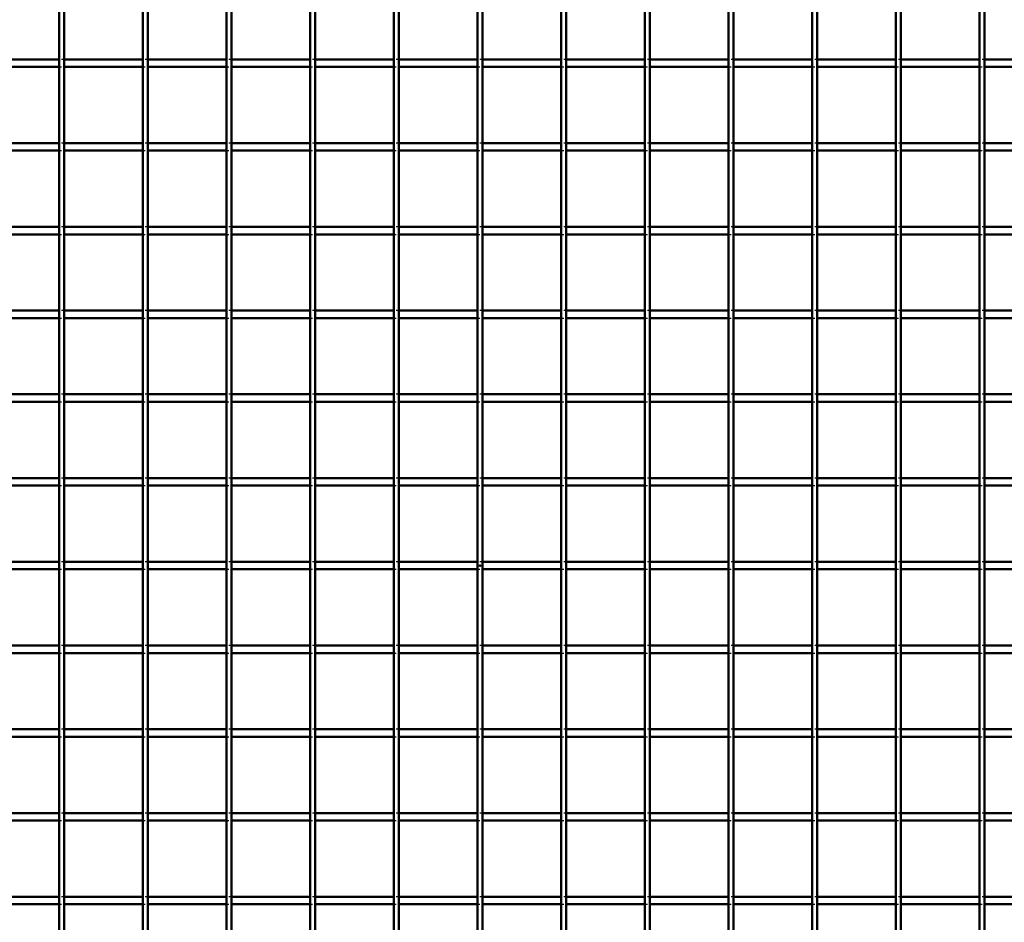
# Model space of a CAD drawing. Header units: millimetres. Extents: x -1015 to 654, y -500 to 954.
# Tile 6 of 10: x -183 to 209, y -142 to 217. Entities that reach past the tile are written whole.
import ezdxf

# ---------------------------------------------------------------- set-up
doc = ezdxf.new("R2010")
doc.units = ezdxf.units.MM
doc.linetypes.add('Dashed', pattern=[2, 1, -1])
for name, color, linetype, lineweight in [('2d ConnectionPoints', 7, 'Continuous', 50), ('AM_0', 7, 'Continuous', 50), ('AM_9', 6, 'Dashed', 25)]:
    doc.layers.add(name, color=color, linetype=linetype, lineweight=lineweight)

# ---------------------------------------------------------------- blocks, each defined once
blk = doc.blocks.new('15_espdlbpycc7oukjwnxghhr8gf________0_in_LPPX333033311120010003500_4')
at = {"layer": 'AM_0'}
for p, q in [((-167.65, -497), (-167.65, 497)), ((-165.65, -497), (-165.65, 497))]:
    blk.add_line(p, q, dxfattribs=at)
blk = doc.blocks.new('16_f2dde0x2xgitvk3lhrzts2yvk________0_in_LPPX333033311120010003500_4')
at = {"layer": 'AM_0'}
for p, q in [((-134.32, -497), (-134.32, 497)), ((-132.32, -497), (-132.32, 497))]:
    blk.add_line(p, q, dxfattribs=at)
blk = doc.blocks.new('17_lbxw1f8vef6wwe24bpt273kfd________0_in_LPPX333033311120010003500_4')
at = {"layer": 'AM_0'}
for p, q in [((-100.99, -497), (-100.99, 497)), ((-98.99, -497), (-98.99, 497))]:
    blk.add_line(p, q, dxfattribs=at)
blk = doc.blocks.new('18_3g77r2bu2r3io54w67xffebab________0_in_LPPX333033311120010003500_4')
at = {"layer": 'AM_0'}
for p, q in [((-67.66, -497), (-67.66, 497)), ((-65.66, -497), (-65.66, 497))]:
    blk.add_line(p, q, dxfattribs=at)
blk = doc.blocks.new('19_92l6u90fvct6qnyeaqaoay8ka________0_in_LPPX333033311120010003500_4')
at = {"layer": 'AM_0'}
for p, q in [((-34.33, -497), (-34.33, 497)), ((-32.33, -497), (-32.33, 497))]:
    blk.add_line(p, q, dxfattribs=at)
blk = doc.blocks.new('20_1v83jjw0awzqmfxf2xnemy29h________0_in_LPPX333033311120010003500_4')
at = {"layer": 'AM_0'}
for p, q in [((-1, -497), (-1, 497)), ((1, -497), (1, 497))]:
    blk.add_line(p, q, dxfattribs=at)
blk = doc.blocks.new('21_6wcvn4qbd659ydqneofd6v3yl________0_in_LPPX333033311120010003500_4')
at = {"layer": 'AM_0'}
for p, q in [((32.33, -497), (32.33, 497)), ((34.33, -497), (34.33, 497))]:
    blk.add_line(p, q, dxfattribs=at)
blk = doc.blocks.new('22_o9arp6j68y3vklfoaosjhl2xc________0_in_LPPX333033311120010003500_4')
at = {"layer": 'AM_0'}
for p, q in [((65.66, -497), (65.66, 497)), ((67.66, -497), (67.66, 497))]:
    blk.add_line(p, q, dxfattribs=at)
blk = doc.blocks.new('23_91m518uq5athbty2gke8vyjsb________0_in_LPPX333033311120010003500_4')
at = {"layer": 'AM_0'}
for p, q in [((98.99, -497), (98.99, 497)), ((100.99, -497), (100.99, 497))]:
    blk.add_line(p, q, dxfattribs=at)
blk = doc.blocks.new('24_ni45rmyi37o829rxiguqn8lba________0_in_LPPX333033311120010003500_4')
at = {"layer": 'AM_0'}
for p, q in [((132.32, -497), (132.32, 497)), ((134.32, -497), (134.32, 497))]:
    blk.add_line(p, q, dxfattribs=at)
blk = doc.blocks.new('25_hdjht61yrmjeudnk1ix8ml9af________0_in_LPPX333033311120010003500_4')
at = {"layer": 'AM_0'}
for p, q in [((165.65, -497), (165.65, 497)), ((167.65, -497), (167.65, 497))]:
    blk.add_line(p, q, dxfattribs=at)
blk = doc.blocks.new('26_zcg13maxlkpdp4yy6mkt5ix8j________0_in_LPPX333033311120010003500_4')
at = {"layer": 'AM_0'}
for p, q in [((198.98, -497), (198.98, 497)), ((200.98, -497), (200.98, 497))]:
    blk.add_line(p, q, dxfattribs=at)
blk = doc.blocks.new('49_onpwwfewe7xu489nwf1j55qyj________0_in_LPPX333033311120010003500_4')
at = {"layer": 'AM_0'}
for p, q in [((-167.65, -131.82), (-198.98, -131.82)), ((-167.65, -131.82), (-167.65, -134.82)), ((-165.65, -134.82), (-165.65, -131.82)), ((-134.32, -131.82), (-165.65, -131.82)), ((-134.32, -131.82), (-134.32, -134.82)), ((-132.32, -134.82), (-132.32, -131.82)), ((-100.99, -131.82), (-132.32, -131.82)), ((-100.99, -131.82), (-100.99, -134.82)), ((-98.99, -134.82), (-98.99, -131.82)), ((-67.66, -131.82), (-98.99, -131.82)), ((-67.66, -131.82), (-67.66, -134.82)), ((-65.66, -134.82), (-65.66, -131.82)), ((-34.33, -131.82), (-65.66, -131.82)), ((-34.33, -131.82), (-34.33, -134.82)), ((-32.33, -134.82), (-32.33, -131.82)), ((-1, -131.82), (-32.33, -131.82)), ((-1, -131.82), (-1, -134.82)), ((1, -134.82), (1, -131.82)), ((32.33, -131.82), (1, -131.82)), ((32.33, -131.82), (32.33, -134.82)), ((34.33, -134.82), (34.33, -131.82)), ((65.66, -131.82), (34.33, -131.82)), ((65.66, -131.82), (65.66, -134.82)), ((67.66, -134.82), (67.66, -131.82)), ((98.99, -131.82), (67.66, -131.82)), ((98.99, -131.82), (98.99, -134.82)), ((100.99, -134.82), (100.99, -131.82)), ((132.32, -131.82), (100.99, -131.82)), ((132.32, -131.82), (132.32, -134.82)), ((134.32, -134.82), (134.32, -131.82)), ((165.65, -131.82), (134.32, -131.82)), ((165.65, -131.82), (165.65, -134.82)), ((167.65, -134.82), (167.65, -131.82)), ((198.98, -131.82), (167.65, -131.82)), ((198.98, -131.82), (198.98, -134.82)), ((200.98, -134.82), (200.98, -131.82)), ((232.31, -131.82), (200.98, -131.82)), ((-167.65, -134.82), (-198.98, -134.82)), ((-134.32, -134.82), (-165.65, -134.82)), ((-100.99, -134.82), (-132.32, -134.82)), ((-67.66, -134.82), (-98.99, -134.82)), ((-34.33, -134.82), (-65.66, -134.82)), ((-1, -134.82), (-32.33, -134.82)), ((32.33, -134.82), (1, -134.82)), ((65.66, -134.82), (34.33, -134.82)), ((98.99, -134.82), (67.66, -134.82)), ((132.32, -134.82), (100.99, -134.82)), ((165.65, -134.82), (134.32, -134.82)), ((198.98, -134.82), (167.65, -134.82)), ((232.31, -134.82), (200.98, -134.82))]:
    blk.add_line(p, q, dxfattribs=at)
at = {"layer": 'AM_9'}
for p, q in [((-165.65, -131.82), (-167.65, -131.82)), ((-132.32, -131.82), (-134.32, -131.82)), ((-98.99, -131.82), (-100.99, -131.82)), ((-65.66, -131.82), (-67.66, -131.82)), ((-32.33, -131.82), (-34.33, -131.82)), ((1, -131.82), (-1, -131.82)), ((34.33, -131.82), (32.33, -131.82)), ((67.66, -131.82), (65.66, -131.82)), ((100.99, -131.82), (98.99, -131.82)), ((134.32, -131.82), (132.32, -131.82)), ((167.65, -131.82), (165.65, -131.82)), ((200.98, -131.82), (198.98, -131.82)), ((-167.65, -134.82), (-165.65, -134.82)), ((-134.32, -134.82), (-132.32, -134.82)), ((-100.99, -134.82), (-98.99, -134.82)), ((-67.66, -134.82), (-65.66, -134.82)), ((-34.33, -134.82), (-32.33, -134.82)), ((-1, -134.82), (1, -134.82)), ((32.33, -134.82), (34.33, -134.82)), ((65.66, -134.82), (67.66, -134.82)), ((98.99, -134.82), (100.99, -134.82)), ((132.32, -134.82), (134.32, -134.82)), ((165.65, -134.82), (167.65, -134.82)), ((198.98, -134.82), (200.98, -134.82))]:
    blk.add_line(p, q, dxfattribs=at)
blk = doc.blocks.new('50_lfbz6epdjnvuagtv3wv31ae6n________0_in_LPPX333033311120010003500_4')
at = {"layer": 'AM_0'}
for p, q in [((-167.65, -98.49), (-198.98, -98.49)), ((-167.65, -101.49), (-198.98, -101.49)), ((-167.65, -98.49), (-167.65, -101.49)), ((-165.65, -101.49), (-165.65, -98.49)), ((-134.32, -98.49), (-165.65, -98.49)), ((-134.32, -101.49), (-165.65, -101.49)), ((-134.32, -98.49), (-134.32, -101.49)), ((-132.32, -101.49), (-132.32, -98.49)), ((-100.99, -98.49), (-132.32, -98.49)), ((-100.99, -101.49), (-132.32, -101.49)), ((-100.99, -98.49), (-100.99, -101.49)), ((-98.99, -101.49), (-98.99, -98.49)), ((-67.66, -98.49), (-98.99, -98.49)), ((-67.66, -101.49), (-98.99, -101.49)), ((-67.66, -98.49), (-67.66, -101.49)), ((-65.66, -101.49), (-65.66, -98.49)), ((-34.33, -98.49), (-65.66, -98.49)), ((-34.33, -101.49), (-65.66, -101.49)), ((-34.33, -98.49), (-34.33, -101.49)), ((-32.33, -101.49), (-32.33, -98.49)), ((-1, -98.49), (-32.33, -98.49)), ((-1, -101.49), (-32.33, -101.49)), ((-1, -98.49), (-1, -101.49)), ((1, -101.49), (1, -98.49)), ((32.33, -98.49), (1, -98.49)), ((32.33, -101.49), (1, -101.49)), ((32.33, -98.49), (32.33, -101.49)), ((34.33, -101.49), (34.33, -98.49)), ((65.66, -98.49), (34.33, -98.49)), ((65.66, -101.49), (34.33, -101.49)), ((65.66, -98.49), (65.66, -101.49)), ((67.66, -101.49), (67.66, -98.49)), ((98.99, -98.49), (67.66, -98.49)), ((98.99, -101.49), (67.66, -101.49)), ((98.99, -98.49), (98.99, -101.49)), ((100.99, -101.49), (100.99, -98.49)), ((132.32, -98.49), (100.99, -98.49)), ((132.32, -101.49), (100.99, -101.49)), ((132.32, -98.49), (132.32, -101.49)), ((134.32, -101.49), (134.32, -98.49)), ((165.65, -98.49), (134.32, -98.49)), ((165.65, -101.49), (134.32, -101.49)), ((165.65, -98.49), (165.65, -101.49)), ((167.65, -101.49), (167.65, -98.49)), ((198.98, -98.49), (167.65, -98.49)), ((198.98, -101.49), (167.65, -101.49)), ((198.98, -98.49), (198.98, -101.49)), ((200.98, -101.49), (200.98, -98.49)), ((232.31, -98.49), (200.98, -98.49)), ((232.31, -101.49), (200.98, -101.49))]:
    blk.add_line(p, q, dxfattribs=at)
at = {"layer": 'AM_9'}
for p, q in [((-165.65, -98.49), (-167.65, -98.49)), ((-167.65, -101.49), (-165.65, -101.49)), ((-132.32, -98.49), (-134.32, -98.49)), ((-134.32, -101.49), (-132.32, -101.49)), ((-98.99, -98.49), (-100.99, -98.49)), ((-100.99, -101.49), (-98.99, -101.49)), ((-65.66, -98.49), (-67.66, -98.49)), ((-67.66, -101.49), (-65.66, -101.49)), ((-32.33, -98.49), (-34.33, -98.49)), ((-34.33, -101.49), (-32.33, -101.49)), ((1, -98.49), (-1, -98.49)), ((-1, -101.49), (1, -101.49)), ((34.33, -98.49), (32.33, -98.49)), ((32.33, -101.49), (34.33, -101.49)), ((67.66, -98.49), (65.66, -98.49)), ((65.66, -101.49), (67.66, -101.49)), ((100.99, -98.49), (98.99, -98.49)), ((98.99, -101.49), (100.99, -101.49)), ((134.32, -98.49), (132.32, -98.49)), ((132.32, -101.49), (134.32, -101.49)), ((167.65, -98.49), (165.65, -98.49)), ((165.65, -101.49), (167.65, -101.49)), ((200.98, -98.49), (198.98, -98.49)), ((198.98, -101.49), (200.98, -101.49))]:
    blk.add_line(p, q, dxfattribs=at)
blk = doc.blocks.new('51_aisvkbchylnh2iftl8m6knaur________0_in_LPPX333033311120010003500_4')
at = {"layer": 'AM_0'}
for p, q in [((-167.65, -65.16), (-198.98, -65.16)), ((-167.65, -65.16), (-167.65, -68.16)), ((-165.65, -68.16), (-165.65, -65.16)), ((-134.32, -65.16), (-165.65, -65.16)), ((-134.32, -65.16), (-134.32, -68.16)), ((-132.32, -68.16), (-132.32, -65.16)), ((-100.99, -65.16), (-132.32, -65.16)), ((-100.99, -65.16), (-100.99, -68.16)), ((-98.99, -68.16), (-98.99, -65.16)), ((-67.66, -65.16), (-98.99, -65.16)), ((-67.66, -65.16), (-67.66, -68.16)), ((-65.66, -68.16), (-65.66, -65.16)), ((-34.33, -65.16), (-65.66, -65.16)), ((-34.33, -65.16), (-34.33, -68.16)), ((-32.33, -68.16), (-32.33, -65.16)), ((-1, -65.16), (-32.33, -65.16)), ((-1, -65.16), (-1, -68.16)), ((1, -68.16), (1, -65.16)), ((32.33, -65.16), (1, -65.16)), ((32.33, -65.16), (32.33, -68.16)), ((34.33, -68.16), (34.33, -65.16)), ((65.66, -65.16), (34.33, -65.16)), ((65.66, -65.16), (65.66, -68.16)), ((67.66, -68.16), (67.66, -65.16)), ((98.99, -65.16), (67.66, -65.16)), ((98.99, -65.16), (98.99, -68.16)), ((100.99, -68.16), (100.99, -65.16)), ((132.32, -65.16), (100.99, -65.16)), ((132.32, -65.16), (132.32, -68.16)), ((134.32, -68.16), (134.32, -65.16)), ((165.65, -65.16), (134.32, -65.16)), ((165.65, -65.16), (165.65, -68.16)), ((167.65, -68.16), (167.65, -65.16)), ((198.98, -65.16), (167.65, -65.16)), ((198.98, -65.16), (198.98, -68.16)), ((200.98, -68.16), (200.98, -65.16)), ((232.31, -65.16), (200.98, -65.16)), ((-167.65, -68.16), (-198.98, -68.16)), ((-134.32, -68.16), (-165.65, -68.16)), ((-100.99, -68.16), (-132.32, -68.16)), ((-67.66, -68.16), (-98.99, -68.16)), ((-34.33, -68.16), (-65.66, -68.16)), ((-1, -68.16), (-32.33, -68.16)), ((32.33, -68.16), (1, -68.16)), ((65.66, -68.16), (34.33, -68.16)), ((98.99, -68.16), (67.66, -68.16)), ((132.32, -68.16), (100.99, -68.16)), ((165.65, -68.16), (134.32, -68.16)), ((198.98, -68.16), (167.65, -68.16)), ((232.31, -68.16), (200.98, -68.16))]:
    blk.add_line(p, q, dxfattribs=at)
at = {"layer": 'AM_9'}
for p, q in [((-165.65, -65.16), (-167.65, -65.16)), ((-132.32, -65.16), (-134.32, -65.16)), ((-98.99, -65.16), (-100.99, -65.16)), ((-65.66, -65.16), (-67.66, -65.16)), ((-32.33, -65.16), (-34.33, -65.16)), ((1, -65.16), (-1, -65.16)), ((34.33, -65.16), (32.33, -65.16)), ((67.66, -65.16), (65.66, -65.16)), ((100.99, -65.16), (98.99, -65.16)), ((134.32, -65.16), (132.32, -65.16)), ((167.65, -65.16), (165.65, -65.16)), ((200.98, -65.16), (198.98, -65.16)), ((-167.65, -68.16), (-165.65, -68.16)), ((-134.32, -68.16), (-132.32, -68.16)), ((-100.99, -68.16), (-98.99, -68.16)), ((-67.66, -68.16), (-65.66, -68.16)), ((-34.33, -68.16), (-32.33, -68.16)), ((-1, -68.16), (1, -68.16)), ((32.33, -68.16), (34.33, -68.16)), ((65.66, -68.16), (67.66, -68.16)), ((98.99, -68.16), (100.99, -68.16)), ((132.32, -68.16), (134.32, -68.16)), ((165.65, -68.16), (167.65, -68.16)), ((198.98, -68.16), (200.98, -68.16))]:
    blk.add_line(p, q, dxfattribs=at)
blk = doc.blocks.new('52_hz1fpnbmw0owd8o5gvx978qsi________0_in_LPPX333033311120010003500_4')
at = {"layer": 'AM_0'}
for p, q in [((-167.65, -31.83), (-198.98, -31.83)), ((-167.65, -34.83), (-198.98, -34.83)), ((-167.65, -31.83), (-167.65, -34.83)), ((-165.65, -34.83), (-165.65, -31.83)), ((-134.32, -31.83), (-165.65, -31.83)), ((-134.32, -34.83), (-165.65, -34.83)), ((-134.32, -31.83), (-134.32, -34.83)), ((-132.32, -34.83), (-132.32, -31.83)), ((-100.99, -31.83), (-132.32, -31.83)), ((-100.99, -34.83), (-132.32, -34.83)), ((-100.99, -31.83), (-100.99, -34.83)), ((-98.99, -34.83), (-98.99, -31.83)), ((-67.66, -31.83), (-98.99, -31.83)), ((-67.66, -34.83), (-98.99, -34.83)), ((-67.66, -31.83), (-67.66, -34.83)), ((-65.66, -34.83), (-65.66, -31.83)), ((-34.33, -31.83), (-65.66, -31.83)), ((-34.33, -34.83), (-65.66, -34.83)), ((-34.33, -31.83), (-34.33, -34.83)), ((-32.33, -34.83), (-32.33, -31.83)), ((-1, -31.83), (-32.33, -31.83)), ((-1, -34.83), (-32.33, -34.83)), ((-1, -31.83), (-1, -34.83)), ((1, -34.83), (1, -31.83)), ((32.33, -31.83), (1, -31.83)), ((32.33, -34.83), (1, -34.83)), ((32.33, -31.83), (32.33, -34.83)), ((34.33, -34.83), (34.33, -31.83)), ((65.66, -31.83), (34.33, -31.83)), ((65.66, -34.83), (34.33, -34.83)), ((65.66, -31.83), (65.66, -34.83)), ((67.66, -34.83), (67.66, -31.83)), ((98.99, -31.83), (67.66, -31.83)), ((98.99, -34.83), (67.66, -34.83)), ((98.99, -31.83), (98.99, -34.83)), ((100.99, -34.83), (100.99, -31.83)), ((132.32, -31.83), (100.99, -31.83)), ((132.32, -34.83), (100.99, -34.83)), ((132.32, -31.83), (132.32, -34.83)), ((134.32, -34.83), (134.32, -31.83)), ((165.65, -31.83), (134.32, -31.83)), ((165.65, -34.83), (134.32, -34.83)), ((165.65, -31.83), (165.65, -34.83)), ((167.65, -34.83), (167.65, -31.83)), ((198.98, -31.83), (167.65, -31.83)), ((198.98, -34.83), (167.65, -34.83)), ((198.98, -31.83), (198.98, -34.83)), ((200.98, -34.83), (200.98, -31.83)), ((232.31, -31.83), (200.98, -31.83)), ((232.31, -34.83), (200.98, -34.83))]:
    blk.add_line(p, q, dxfattribs=at)
at = {"layer": 'AM_9'}
for p, q in [((-165.65, -31.83), (-167.65, -31.83)), ((-167.65, -34.83), (-165.65, -34.83)), ((-132.32, -31.83), (-134.32, -31.83)), ((-134.32, -34.83), (-132.32, -34.83)), ((-98.99, -31.83), (-100.99, -31.83)), ((-100.99, -34.83), (-98.99, -34.83)), ((-65.66, -31.83), (-67.66, -31.83)), ((-67.66, -34.83), (-65.66, -34.83)), ((-32.33, -31.83), (-34.33, -31.83)), ((-34.33, -34.83), (-32.33, -34.83)), ((1, -31.83), (-1, -31.83)), ((-1, -34.83), (1, -34.83)), ((34.33, -31.83), (32.33, -31.83)), ((32.33, -34.83), (34.33, -34.83)), ((67.66, -31.83), (65.66, -31.83)), ((65.66, -34.83), (67.66, -34.83)), ((100.99, -31.83), (98.99, -31.83)), ((98.99, -34.83), (100.99, -34.83)), ((134.32, -31.83), (132.32, -31.83)), ((132.32, -34.83), (134.32, -34.83)), ((167.65, -31.83), (165.65, -31.83)), ((165.65, -34.83), (167.65, -34.83)), ((200.98, -31.83), (198.98, -31.83)), ((198.98, -34.83), (200.98, -34.83))]:
    blk.add_line(p, q, dxfattribs=at)
blk = doc.blocks.new('53_eiu7e2z7aiu4fe1ra4e1xwfse________0_in_LPPX333033311120010003500_4')
at = {"layer": 'AM_0'}
for p, q in [((-167.65, 1.5), (-198.98, 1.5)), ((-167.65, 1.5), (-167.65, -1.5)), ((-165.65, -1.5), (-165.65, 1.5)), ((-134.32, 1.5), (-165.65, 1.5)), ((-134.32, 1.5), (-134.32, -1.5)), ((-132.32, -1.5), (-132.32, 1.5)), ((-100.99, 1.5), (-132.32, 1.5)), ((-100.99, 1.5), (-100.99, -1.5)), ((-98.99, -1.5), (-98.99, 1.5)), ((-67.66, 1.5), (-98.99, 1.5)), ((-67.66, 1.5), (-67.66, -1.5)), ((-65.66, -1.5), (-65.66, 1.5)), ((-34.33, 1.5), (-65.66, 1.5)), ((-34.33, 1.5), (-34.33, -1.5)), ((-32.33, -1.5), (-32.33, 1.5)), ((-1, 1.5), (-32.33, 1.5)), ((-1, 1.5), (-1, -1.5)), ((1, -1.5), (1, 1.5)), ((32.33, 1.5), (1, 1.5)), ((32.33, 1.5), (32.33, -1.5)), ((34.33, -1.5), (34.33, 1.5)), ((65.66, 1.5), (34.33, 1.5)), ((65.66, 1.5), (65.66, -1.5)), ((67.66, -1.5), (67.66, 1.5)), ((98.99, 1.5), (67.66, 1.5)), ((98.99, 1.5), (98.99, -1.5)), ((100.99, -1.5), (100.99, 1.5)), ((132.32, 1.5), (100.99, 1.5)), ((132.32, 1.5), (132.32, -1.5)), ((134.32, -1.5), (134.32, 1.5)), ((165.65, 1.5), (134.32, 1.5)), ((165.65, 1.5), (165.65, -1.5)), ((167.65, -1.5), (167.65, 1.5)), ((198.98, 1.5), (167.65, 1.5)), ((198.98, 1.5), (198.98, -1.5)), ((200.98, -1.5), (200.98, 1.5)), ((232.31, 1.5), (200.98, 1.5)), ((-167.65, -1.5), (-198.98, -1.5)), ((-134.32, -1.5), (-165.65, -1.5)), ((-100.99, -1.5), (-132.32, -1.5)), ((-67.66, -1.5), (-98.99, -1.5)), ((-34.33, -1.5), (-65.66, -1.5)), ((-1, -1.5), (-32.33, -1.5)), ((32.33, -1.5), (1, -1.5)), ((65.66, -1.5), (34.33, -1.5)), ((98.99, -1.5), (67.66, -1.5)), ((132.32, -1.5), (100.99, -1.5)), ((165.65, -1.5), (134.32, -1.5)), ((198.98, -1.5), (167.65, -1.5)), ((232.31, -1.5), (200.98, -1.5))]:
    blk.add_line(p, q, dxfattribs=at)
at = {"layer": 'AM_9'}
for p, q in [((-165.65, 1.5), (-167.65, 1.5)), ((-132.32, 1.5), (-134.32, 1.5)), ((-98.99, 1.5), (-100.99, 1.5)), ((-65.66, 1.5), (-67.66, 1.5)), ((-32.33, 1.5), (-34.33, 1.5)), ((1, 1.5), (-1, 1.5)), ((34.33, 1.5), (32.33, 1.5)), ((67.66, 1.5), (65.66, 1.5)), ((100.99, 1.5), (98.99, 1.5)), ((134.32, 1.5), (132.32, 1.5)), ((167.65, 1.5), (165.65, 1.5)), ((200.98, 1.5), (198.98, 1.5)), ((-167.65, -1.5), (-165.65, -1.5)), ((-134.32, -1.5), (-132.32, -1.5)), ((-100.99, -1.5), (-98.99, -1.5)), ((-67.66, -1.5), (-65.66, -1.5)), ((-34.33, -1.5), (-32.33, -1.5)), ((-1, -1.5), (1, -1.5)), ((32.33, -1.5), (34.33, -1.5)), ((65.66, -1.5), (67.66, -1.5)), ((98.99, -1.5), (100.99, -1.5)), ((132.32, -1.5), (134.32, -1.5)), ((165.65, -1.5), (167.65, -1.5)), ((198.98, -1.5), (200.98, -1.5))]:
    blk.add_line(p, q, dxfattribs=at)
blk = doc.blocks.new('54_g2e2odnjtp7cjq6afsd1wmqla________0_in_LPPX333033311120010003500_4')
at = {"layer": 'AM_0'}
for p, q in [((-167.65, 34.83), (-198.98, 34.83)), ((-167.65, 31.83), (-198.98, 31.83)), ((-167.65, 34.83), (-167.65, 31.83)), ((-165.65, 31.83), (-165.65, 34.83)), ((-134.32, 34.83), (-165.65, 34.83)), ((-134.32, 31.83), (-165.65, 31.83)), ((-134.32, 34.83), (-134.32, 31.83)), ((-132.32, 31.83), (-132.32, 34.83)), ((-100.99, 34.83), (-132.32, 34.83)), ((-100.99, 31.83), (-132.32, 31.83)), ((-100.99, 34.83), (-100.99, 31.83)), ((-98.99, 31.83), (-98.99, 34.83)), ((-67.66, 34.83), (-98.99, 34.83)), ((-67.66, 31.83), (-98.99, 31.83)), ((-67.66, 34.83), (-67.66, 31.83)), ((-65.66, 31.83), (-65.66, 34.83)), ((-34.33, 34.83), (-65.66, 34.83)), ((-34.33, 31.83), (-65.66, 31.83)), ((-34.33, 34.83), (-34.33, 31.83)), ((-32.33, 31.83), (-32.33, 34.83)), ((-1, 34.83), (-32.33, 34.83)), ((-1, 31.83), (-32.33, 31.83)), ((-1, 34.83), (-1, 31.83)), ((1, 31.83), (1, 34.83)), ((32.33, 34.83), (1, 34.83)), ((32.33, 31.83), (1, 31.83)), ((32.33, 34.83), (32.33, 31.83)), ((34.33, 31.83), (34.33, 34.83)), ((65.66, 34.83), (34.33, 34.83)), ((65.66, 31.83), (34.33, 31.83)), ((65.66, 34.83), (65.66, 31.83)), ((67.66, 31.83), (67.66, 34.83)), ((98.99, 34.83), (67.66, 34.83)), ((98.99, 31.83), (67.66, 31.83)), ((98.99, 34.83), (98.99, 31.83)), ((100.99, 31.83), (100.99, 34.83)), ((132.32, 34.83), (100.99, 34.83)), ((132.32, 31.83), (100.99, 31.83)), ((132.32, 34.83), (132.32, 31.83)), ((134.32, 31.83), (134.32, 34.83)), ((165.65, 34.83), (134.32, 34.83)), ((165.65, 31.83), (134.32, 31.83)), ((165.65, 34.83), (165.65, 31.83)), ((167.65, 31.83), (167.65, 34.83)), ((198.98, 34.83), (167.65, 34.83)), ((198.98, 31.83), (167.65, 31.83)), ((198.98, 34.83), (198.98, 31.83)), ((200.98, 31.83), (200.98, 34.83)), ((232.31, 34.83), (200.98, 34.83)), ((232.31, 31.83), (200.98, 31.83))]:
    blk.add_line(p, q, dxfattribs=at)
at = {"layer": 'AM_9'}
for p, q in [((-165.65, 34.83), (-167.65, 34.83)), ((-167.65, 31.83), (-165.65, 31.83)), ((-132.32, 34.83), (-134.32, 34.83)), ((-134.32, 31.83), (-132.32, 31.83)), ((-98.99, 34.83), (-100.99, 34.83)), ((-100.99, 31.83), (-98.99, 31.83)), ((-65.66, 34.83), (-67.66, 34.83)), ((-67.66, 31.83), (-65.66, 31.83)), ((-32.33, 34.83), (-34.33, 34.83)), ((-34.33, 31.83), (-32.33, 31.83)), ((1, 34.83), (-1, 34.83)), ((-1, 31.83), (1, 31.83)), ((34.33, 34.83), (32.33, 34.83)), ((32.33, 31.83), (34.33, 31.83)), ((67.66, 34.83), (65.66, 34.83)), ((65.66, 31.83), (67.66, 31.83)), ((100.99, 34.83), (98.99, 34.83)), ((98.99, 31.83), (100.99, 31.83)), ((134.32, 34.83), (132.32, 34.83)), ((132.32, 31.83), (134.32, 31.83)), ((167.65, 34.83), (165.65, 34.83)), ((165.65, 31.83), (167.65, 31.83)), ((200.98, 34.83), (198.98, 34.83)), ((198.98, 31.83), (200.98, 31.83))]:
    blk.add_line(p, q, dxfattribs=at)
blk = doc.blocks.new('55_5yjsbazhcolyuokqahcr7lafm________0_in_LPPX333033311120010003500_4')
at = {"layer": 'AM_0'}
for p, q in [((-167.65, 68.16), (-198.98, 68.16)), ((-167.65, 68.16), (-167.65, 65.16)), ((-165.65, 65.16), (-165.65, 68.16)), ((-134.32, 68.16), (-165.65, 68.16)), ((-134.32, 68.16), (-134.32, 65.16)), ((-132.32, 65.16), (-132.32, 68.16)), ((-100.99, 68.16), (-132.32, 68.16)), ((-100.99, 68.16), (-100.99, 65.16)), ((-98.99, 65.16), (-98.99, 68.16)), ((-67.66, 68.16), (-98.99, 68.16)), ((-67.66, 68.16), (-67.66, 65.16)), ((-65.66, 65.16), (-65.66, 68.16)), ((-34.33, 68.16), (-65.66, 68.16)), ((-34.33, 68.16), (-34.33, 65.16)), ((-32.33, 65.16), (-32.33, 68.16)), ((-1, 68.16), (-32.33, 68.16)), ((-1, 68.16), (-1, 65.16)), ((1, 65.16), (1, 68.16)), ((32.33, 68.16), (1, 68.16)), ((32.33, 68.16), (32.33, 65.16)), ((34.33, 65.16), (34.33, 68.16)), ((65.66, 68.16), (34.33, 68.16)), ((65.66, 68.16), (65.66, 65.16)), ((67.66, 65.16), (67.66, 68.16)), ((98.99, 68.16), (67.66, 68.16)), ((98.99, 68.16), (98.99, 65.16)), ((100.99, 65.16), (100.99, 68.16)), ((132.32, 68.16), (100.99, 68.16)), ((132.32, 68.16), (132.32, 65.16)), ((134.32, 65.16), (134.32, 68.16)), ((165.65, 68.16), (134.32, 68.16)), ((165.65, 68.16), (165.65, 65.16)), ((167.65, 65.16), (167.65, 68.16)), ((198.98, 68.16), (167.65, 68.16)), ((198.98, 68.16), (198.98, 65.16)), ((200.98, 65.16), (200.98, 68.16)), ((232.31, 68.16), (200.98, 68.16)), ((-167.65, 65.16), (-198.98, 65.16)), ((-134.32, 65.16), (-165.65, 65.16)), ((-100.99, 65.16), (-132.32, 65.16)), ((-67.66, 65.16), (-98.99, 65.16)), ((-34.33, 65.16), (-65.66, 65.16)), ((-1, 65.16), (-32.33, 65.16)), ((32.33, 65.16), (1, 65.16)), ((65.66, 65.16), (34.33, 65.16)), ((98.99, 65.16), (67.66, 65.16)), ((132.32, 65.16), (100.99, 65.16)), ((165.65, 65.16), (134.32, 65.16)), ((198.98, 65.16), (167.65, 65.16)), ((232.31, 65.16), (200.98, 65.16))]:
    blk.add_line(p, q, dxfattribs=at)
at = {"layer": 'AM_9'}
for p, q in [((-165.65, 68.16), (-167.65, 68.16)), ((-132.32, 68.16), (-134.32, 68.16)), ((-98.99, 68.16), (-100.99, 68.16)), ((-65.66, 68.16), (-67.66, 68.16)), ((-32.33, 68.16), (-34.33, 68.16)), ((1, 68.16), (-1, 68.16)), ((34.33, 68.16), (32.33, 68.16)), ((67.66, 68.16), (65.66, 68.16)), ((100.99, 68.16), (98.99, 68.16)), ((134.32, 68.16), (132.32, 68.16)), ((167.65, 68.16), (165.65, 68.16)), ((200.98, 68.16), (198.98, 68.16)), ((-167.65, 65.16), (-165.65, 65.16)), ((-134.32, 65.16), (-132.32, 65.16)), ((-100.99, 65.16), (-98.99, 65.16)), ((-67.66, 65.16), (-65.66, 65.16)), ((-34.33, 65.16), (-32.33, 65.16)), ((-1, 65.16), (1, 65.16)), ((32.33, 65.16), (34.33, 65.16)), ((65.66, 65.16), (67.66, 65.16)), ((98.99, 65.16), (100.99, 65.16)), ((132.32, 65.16), (134.32, 65.16)), ((165.65, 65.16), (167.65, 65.16)), ((198.98, 65.16), (200.98, 65.16))]:
    blk.add_line(p, q, dxfattribs=at)
blk = doc.blocks.new('56_z5mggo8uzzdfnc2nyeyztz00a________0_in_LPPX333033311120010003500_4')
at = {"layer": 'AM_0'}
for p, q in [((-167.65, 101.49), (-198.98, 101.49)), ((-167.65, 98.49), (-198.98, 98.49)), ((-167.65, 101.49), (-167.65, 98.49)), ((-165.65, 98.49), (-165.65, 101.49)), ((-134.32, 101.49), (-165.65, 101.49)), ((-134.32, 98.49), (-165.65, 98.49)), ((-134.32, 101.49), (-134.32, 98.49)), ((-132.32, 98.49), (-132.32, 101.49)), ((-100.99, 101.49), (-132.32, 101.49)), ((-100.99, 98.49), (-132.32, 98.49)), ((-100.99, 101.49), (-100.99, 98.49)), ((-98.99, 98.49), (-98.99, 101.49)), ((-67.66, 101.49), (-98.99, 101.49)), ((-67.66, 98.49), (-98.99, 98.49)), ((-67.66, 101.49), (-67.66, 98.49)), ((-65.66, 98.49), (-65.66, 101.49)), ((-34.33, 101.49), (-65.66, 101.49)), ((-34.33, 98.49), (-65.66, 98.49)), ((-34.33, 101.49), (-34.33, 98.49)), ((-32.33, 98.49), (-32.33, 101.49)), ((-1, 101.49), (-32.33, 101.49)), ((-1, 98.49), (-32.33, 98.49)), ((-1, 101.49), (-1, 98.49)), ((1, 98.49), (1, 101.49)), ((32.33, 101.49), (1, 101.49)), ((32.33, 98.49), (1, 98.49)), ((32.33, 101.49), (32.33, 98.49)), ((34.33, 98.49), (34.33, 101.49)), ((65.66, 101.49), (34.33, 101.49)), ((65.66, 98.49), (34.33, 98.49)), ((65.66, 101.49), (65.66, 98.49)), ((67.66, 98.49), (67.66, 101.49)), ((98.99, 101.49), (67.66, 101.49)), ((98.99, 98.49), (67.66, 98.49)), ((98.99, 101.49), (98.99, 98.49)), ((100.99, 98.49), (100.99, 101.49)), ((132.32, 101.49), (100.99, 101.49)), ((132.32, 98.49), (100.99, 98.49)), ((132.32, 101.49), (132.32, 98.49)), ((134.32, 98.49), (134.32, 101.49)), ((165.65, 101.49), (134.32, 101.49)), ((165.65, 98.49), (134.32, 98.49)), ((165.65, 101.49), (165.65, 98.49)), ((167.65, 98.49), (167.65, 101.49)), ((198.98, 101.49), (167.65, 101.49)), ((198.98, 98.49), (167.65, 98.49)), ((198.98, 101.49), (198.98, 98.49)), ((200.98, 98.49), (200.98, 101.49)), ((232.31, 101.49), (200.98, 101.49)), ((232.31, 98.49), (200.98, 98.49))]:
    blk.add_line(p, q, dxfattribs=at)
at = {"layer": 'AM_9'}
for p, q in [((-165.65, 101.49), (-167.65, 101.49)), ((-167.65, 98.49), (-165.65, 98.49)), ((-132.32, 101.49), (-134.32, 101.49)), ((-134.32, 98.49), (-132.32, 98.49)), ((-98.99, 101.49), (-100.99, 101.49)), ((-100.99, 98.49), (-98.99, 98.49)), ((-65.66, 101.49), (-67.66, 101.49)), ((-67.66, 98.49), (-65.66, 98.49)), ((-32.33, 101.49), (-34.33, 101.49)), ((-34.33, 98.49), (-32.33, 98.49)), ((1, 101.49), (-1, 101.49)), ((-1, 98.49), (1, 98.49)), ((34.33, 101.49), (32.33, 101.49)), ((32.33, 98.49), (34.33, 98.49)), ((67.66, 101.49), (65.66, 101.49)), ((65.66, 98.49), (67.66, 98.49)), ((100.99, 101.49), (98.99, 101.49)), ((98.99, 98.49), (100.99, 98.49)), ((134.32, 101.49), (132.32, 101.49)), ((132.32, 98.49), (134.32, 98.49)), ((167.65, 101.49), (165.65, 101.49)), ((165.65, 98.49), (167.65, 98.49)), ((200.98, 101.49), (198.98, 101.49)), ((198.98, 98.49), (200.98, 98.49))]:
    blk.add_line(p, q, dxfattribs=at)
blk = doc.blocks.new('57_ozbrm4dwflif95hvm4gordwup________0_in_LPPX333033311120010003500_4')
at = {"layer": 'AM_0'}
for p, q in [((-167.65, 134.82), (-198.98, 134.82)), ((-167.65, 134.82), (-167.65, 131.82)), ((-165.65, 131.82), (-165.65, 134.82)), ((-134.32, 134.82), (-165.65, 134.82)), ((-134.32, 134.82), (-134.32, 131.82)), ((-132.32, 131.82), (-132.32, 134.82)), ((-100.99, 134.82), (-132.32, 134.82)), ((-100.99, 134.82), (-100.99, 131.82)), ((-98.99, 131.82), (-98.99, 134.82)), ((-67.66, 134.82), (-98.99, 134.82)), ((-67.66, 134.82), (-67.66, 131.82)), ((-65.66, 131.82), (-65.66, 134.82)), ((-34.33, 134.82), (-65.66, 134.82)), ((-34.33, 134.82), (-34.33, 131.82)), ((-32.33, 131.82), (-32.33, 134.82)), ((-1, 134.82), (-32.33, 134.82)), ((-1, 134.82), (-1, 131.82)), ((1, 131.82), (1, 134.82)), ((32.33, 134.82), (1, 134.82)), ((32.33, 134.82), (32.33, 131.82)), ((34.33, 131.82), (34.33, 134.82)), ((65.66, 134.82), (34.33, 134.82)), ((65.66, 134.82), (65.66, 131.82)), ((67.66, 131.82), (67.66, 134.82)), ((98.99, 134.82), (67.66, 134.82)), ((98.99, 134.82), (98.99, 131.82)), ((100.99, 131.82), (100.99, 134.82)), ((132.32, 134.82), (100.99, 134.82)), ((132.32, 134.82), (132.32, 131.82)), ((134.32, 131.82), (134.32, 134.82)), ((165.65, 134.82), (134.32, 134.82)), ((165.65, 134.82), (165.65, 131.82)), ((167.65, 131.82), (167.65, 134.82)), ((198.98, 134.82), (167.65, 134.82)), ((198.98, 134.82), (198.98, 131.82)), ((200.98, 131.82), (200.98, 134.82)), ((232.31, 134.82), (200.98, 134.82)), ((-167.65, 131.82), (-198.98, 131.82)), ((-134.32, 131.82), (-165.65, 131.82)), ((-100.99, 131.82), (-132.32, 131.82)), ((-67.66, 131.82), (-98.99, 131.82)), ((-34.33, 131.82), (-65.66, 131.82)), ((-1, 131.82), (-32.33, 131.82)), ((32.33, 131.82), (1, 131.82)), ((65.66, 131.82), (34.33, 131.82)), ((98.99, 131.82), (67.66, 131.82)), ((132.32, 131.82), (100.99, 131.82)), ((165.65, 131.82), (134.32, 131.82)), ((198.98, 131.82), (167.65, 131.82)), ((232.31, 131.82), (200.98, 131.82))]:
    blk.add_line(p, q, dxfattribs=at)
at = {"layer": 'AM_9'}
for p, q in [((-165.65, 134.82), (-167.65, 134.82)), ((-132.32, 134.82), (-134.32, 134.82)), ((-98.99, 134.82), (-100.99, 134.82)), ((-65.66, 134.82), (-67.66, 134.82)), ((-32.33, 134.82), (-34.33, 134.82)), ((1, 134.82), (-1, 134.82)), ((34.33, 134.82), (32.33, 134.82)), ((67.66, 134.82), (65.66, 134.82)), ((100.99, 134.82), (98.99, 134.82)), ((134.32, 134.82), (132.32, 134.82)), ((167.65, 134.82), (165.65, 134.82)), ((200.98, 134.82), (198.98, 134.82)), ((-167.65, 131.82), (-165.65, 131.82)), ((-134.32, 131.82), (-132.32, 131.82)), ((-100.99, 131.82), (-98.99, 131.82)), ((-67.66, 131.82), (-65.66, 131.82)), ((-34.33, 131.82), (-32.33, 131.82)), ((-1, 131.82), (1, 131.82)), ((32.33, 131.82), (34.33, 131.82)), ((65.66, 131.82), (67.66, 131.82)), ((98.99, 131.82), (100.99, 131.82)), ((132.32, 131.82), (134.32, 131.82)), ((165.65, 131.82), (167.65, 131.82)), ((198.98, 131.82), (200.98, 131.82))]:
    blk.add_line(p, q, dxfattribs=at)
blk = doc.blocks.new('58_38cbu90t24fzqj09ojvx5ingd________0_in_LPPX333033311120010003500_4')
at = {"layer": 'AM_0'}
for p, q in [((-167.65, 168.15), (-198.98, 168.15)), ((-167.65, 165.15), (-198.98, 165.15)), ((-167.65, 168.15), (-167.65, 165.15)), ((-165.65, 165.15), (-165.65, 168.15)), ((-134.32, 168.15), (-165.65, 168.15)), ((-134.32, 165.15), (-165.65, 165.15)), ((-134.32, 168.15), (-134.32, 165.15)), ((-132.32, 165.15), (-132.32, 168.15)), ((-100.99, 168.15), (-132.32, 168.15)), ((-100.99, 165.15), (-132.32, 165.15)), ((-100.99, 168.15), (-100.99, 165.15)), ((-98.99, 165.15), (-98.99, 168.15)), ((-67.66, 168.15), (-98.99, 168.15)), ((-67.66, 165.15), (-98.99, 165.15)), ((-67.66, 168.15), (-67.66, 165.15)), ((-65.66, 165.15), (-65.66, 168.15)), ((-34.33, 168.15), (-65.66, 168.15)), ((-34.33, 165.15), (-65.66, 165.15)), ((-34.33, 168.15), (-34.33, 165.15)), ((-32.33, 165.15), (-32.33, 168.15)), ((-1, 168.15), (-32.33, 168.15)), ((-1, 165.15), (-32.33, 165.15)), ((-1, 168.15), (-1, 165.15)), ((1, 165.15), (1, 168.15)), ((32.33, 168.15), (1, 168.15)), ((32.33, 165.15), (1, 165.15)), ((32.33, 168.15), (32.33, 165.15)), ((34.33, 165.15), (34.33, 168.15)), ((65.66, 168.15), (34.33, 168.15)), ((65.66, 165.15), (34.33, 165.15)), ((65.66, 168.15), (65.66, 165.15)), ((67.66, 165.15), (67.66, 168.15)), ((98.99, 168.15), (67.66, 168.15)), ((98.99, 165.15), (67.66, 165.15)), ((98.99, 168.15), (98.99, 165.15)), ((100.99, 165.15), (100.99, 168.15)), ((132.32, 168.15), (100.99, 168.15)), ((132.32, 165.15), (100.99, 165.15)), ((132.32, 168.15), (132.32, 165.15)), ((134.32, 165.15), (134.32, 168.15)), ((165.65, 168.15), (134.32, 168.15)), ((165.65, 165.15), (134.32, 165.15)), ((165.65, 168.15), (165.65, 165.15)), ((167.65, 165.15), (167.65, 168.15)), ((198.98, 168.15), (167.65, 168.15)), ((198.98, 165.15), (167.65, 165.15)), ((198.98, 168.15), (198.98, 165.15)), ((200.98, 165.15), (200.98, 168.15)), ((232.31, 168.15), (200.98, 168.15)), ((232.31, 165.15), (200.98, 165.15))]:
    blk.add_line(p, q, dxfattribs=at)
at = {"layer": 'AM_9'}
for p, q in [((-165.65, 168.15), (-167.65, 168.15)), ((-167.65, 165.15), (-165.65, 165.15)), ((-132.32, 168.15), (-134.32, 168.15)), ((-134.32, 165.15), (-132.32, 165.15)), ((-98.99, 168.15), (-100.99, 168.15)), ((-100.99, 165.15), (-98.99, 165.15)), ((-65.66, 168.15), (-67.66, 168.15)), ((-67.66, 165.15), (-65.66, 165.15)), ((-32.33, 168.15), (-34.33, 168.15)), ((-34.33, 165.15), (-32.33, 165.15)), ((1, 168.15), (-1, 168.15)), ((-1, 165.15), (1, 165.15)), ((34.33, 168.15), (32.33, 168.15)), ((32.33, 165.15), (34.33, 165.15)), ((67.66, 168.15), (65.66, 168.15)), ((65.66, 165.15), (67.66, 165.15)), ((100.99, 168.15), (98.99, 168.15)), ((98.99, 165.15), (100.99, 165.15)), ((134.32, 168.15), (132.32, 168.15)), ((132.32, 165.15), (134.32, 165.15)), ((167.65, 168.15), (165.65, 168.15)), ((165.65, 165.15), (167.65, 165.15)), ((200.98, 168.15), (198.98, 168.15)), ((198.98, 165.15), (200.98, 165.15))]:
    blk.add_line(p, q, dxfattribs=at)
blk = doc.blocks.new('59_3qznypyl2vm0e9qshia8rx9da________0_in_LPPX333033311120010003500_4')
at = {"layer": 'AM_0'}
for p, q in [((-167.65, 201.48), (-198.98, 201.48)), ((-167.65, 201.48), (-167.65, 198.48)), ((-165.65, 198.48), (-165.65, 201.48)), ((-134.32, 201.48), (-165.65, 201.48)), ((-134.32, 201.48), (-134.32, 198.48)), ((-132.32, 198.48), (-132.32, 201.48)), ((-100.99, 201.48), (-132.32, 201.48)), ((-100.99, 201.48), (-100.99, 198.48)), ((-98.99, 198.48), (-98.99, 201.48)), ((-67.66, 201.48), (-98.99, 201.48)), ((-67.66, 201.48), (-67.66, 198.48)), ((-65.66, 198.48), (-65.66, 201.48)), ((-34.33, 201.48), (-65.66, 201.48)), ((-34.33, 201.48), (-34.33, 198.48)), ((-32.33, 198.48), (-32.33, 201.48)), ((-1, 201.48), (-32.33, 201.48)), ((-1, 201.48), (-1, 198.48)), ((1, 198.48), (1, 201.48)), ((32.33, 201.48), (1, 201.48)), ((32.33, 201.48), (32.33, 198.48)), ((34.33, 198.48), (34.33, 201.48)), ((65.66, 201.48), (34.33, 201.48)), ((65.66, 201.48), (65.66, 198.48)), ((67.66, 198.48), (67.66, 201.48)), ((98.99, 201.48), (67.66, 201.48)), ((98.99, 201.48), (98.99, 198.48)), ((100.99, 198.48), (100.99, 201.48)), ((132.32, 201.48), (100.99, 201.48)), ((132.32, 201.48), (132.32, 198.48)), ((134.32, 198.48), (134.32, 201.48)), ((165.65, 201.48), (134.32, 201.48)), ((165.65, 201.48), (165.65, 198.48)), ((167.65, 198.48), (167.65, 201.48)), ((198.98, 201.48), (167.65, 201.48)), ((198.98, 201.48), (198.98, 198.48)), ((200.98, 198.48), (200.98, 201.48)), ((232.31, 201.48), (200.98, 201.48)), ((-167.65, 198.48), (-198.98, 198.48)), ((-134.32, 198.48), (-165.65, 198.48)), ((-100.99, 198.48), (-132.32, 198.48)), ((-67.66, 198.48), (-98.99, 198.48)), ((-34.33, 198.48), (-65.66, 198.48)), ((-1, 198.48), (-32.33, 198.48)), ((32.33, 198.48), (1, 198.48)), ((65.66, 198.48), (34.33, 198.48)), ((98.99, 198.48), (67.66, 198.48)), ((132.32, 198.48), (100.99, 198.48)), ((165.65, 198.48), (134.32, 198.48)), ((198.98, 198.48), (167.65, 198.48)), ((232.31, 198.48), (200.98, 198.48))]:
    blk.add_line(p, q, dxfattribs=at)
at = {"layer": 'AM_9'}
for p, q in [((-165.65, 201.48), (-167.65, 201.48)), ((-132.32, 201.48), (-134.32, 201.48)), ((-98.99, 201.48), (-100.99, 201.48)), ((-65.66, 201.48), (-67.66, 201.48)), ((-32.33, 201.48), (-34.33, 201.48)), ((1, 201.48), (-1, 201.48)), ((34.33, 201.48), (32.33, 201.48)), ((67.66, 201.48), (65.66, 201.48)), ((100.99, 201.48), (98.99, 201.48)), ((134.32, 201.48), (132.32, 201.48)), ((167.65, 201.48), (165.65, 201.48)), ((200.98, 201.48), (198.98, 201.48)), ((-167.65, 198.48), (-165.65, 198.48)), ((-134.32, 198.48), (-132.32, 198.48)), ((-100.99, 198.48), (-98.99, 198.48)), ((-67.66, 198.48), (-65.66, 198.48)), ((-34.33, 198.48), (-32.33, 198.48)), ((-1, 198.48), (1, 198.48)), ((32.33, 198.48), (34.33, 198.48)), ((65.66, 198.48), (67.66, 198.48)), ((98.99, 198.48), (100.99, 198.48)), ((132.32, 198.48), (134.32, 198.48)), ((165.65, 198.48), (167.65, 198.48)), ((198.98, 198.48), (200.98, 198.48))]:
    blk.add_line(p, q, dxfattribs=at)

msp = doc.modelspace()

# ---------------------------------------------------------------- linework, layer by layer
at = {"layer": '2d ConnectionPoints'}
msp.add_point((0, 0), dxfattribs=at)
msp.add_point((0, 0), dxfattribs=at)
msp.add_point((0, 0), dxfattribs=at)
msp.add_point((0, 0), dxfattribs=at)
msp.add_point((0, 0), dxfattribs=at)
msp.add_point((0, 0), dxfattribs=at)
msp.add_point((0, 0), dxfattribs=at)

# ---------------------------------------------------------------- block references
for name in ['15_espdlbpycc7oukjwnxghhr8gf________0_in_LPPX333033311120010003500_4', '16_f2dde0x2xgitvk3lhrzts2yvk________0_in_LPPX333033311120010003500_4', '17_lbxw1f8vef6wwe24bpt273kfd________0_in_LPPX333033311120010003500_4', '18_3g77r2bu2r3io54w67xffebab________0_in_LPPX333033311120010003500_4', '19_92l6u90fvct6qnyeaqaoay8ka________0_in_LPPX333033311120010003500_4', '20_1v83jjw0awzqmfxf2xnemy29h________0_in_LPPX333033311120010003500_4', '21_6wcvn4qbd659ydqneofd6v3yl________0_in_LPPX333033311120010003500_4', '22_o9arp6j68y3vklfoaosjhl2xc________0_in_LPPX333033311120010003500_4', '23_91m518uq5athbty2gke8vyjsb________0_in_LPPX333033311120010003500_4', '24_ni45rmyi37o829rxiguqn8lba________0_in_LPPX333033311120010003500_4', '25_hdjht61yrmjeudnk1ix8ml9af________0_in_LPPX333033311120010003500_4', '26_zcg13maxlkpdp4yy6mkt5ix8j________0_in_LPPX333033311120010003500_4', '59_3qznypyl2vm0e9qshia8rx9da________0_in_LPPX333033311120010003500_4', '58_38cbu90t24fzqj09ojvx5ingd________0_in_LPPX333033311120010003500_4', '57_ozbrm4dwflif95hvm4gordwup________0_in_LPPX333033311120010003500_4', '56_z5mggo8uzzdfnc2nyeyztz00a________0_in_LPPX333033311120010003500_4', '55_5yjsbazhcolyuokqahcr7lafm________0_in_LPPX333033311120010003500_4', '54_g2e2odnjtp7cjq6afsd1wmqla________0_in_LPPX333033311120010003500_4', '53_eiu7e2z7aiu4fe1ra4e1xwfse________0_in_LPPX333033311120010003500_4', '52_hz1fpnbmw0owd8o5gvx978qsi________0_in_LPPX333033311120010003500_4', '51_aisvkbchylnh2iftl8m6knaur________0_in_LPPX333033311120010003500_4', '50_lfbz6epdjnvuagtv3wv31ae6n________0_in_LPPX333033311120010003500_4', '49_onpwwfewe7xu489nwf1j55qyj________0_in_LPPX333033311120010003500_4']:
    msp.add_blockref(name, (0, 0))

doc.saveas('drawing.dxf')
